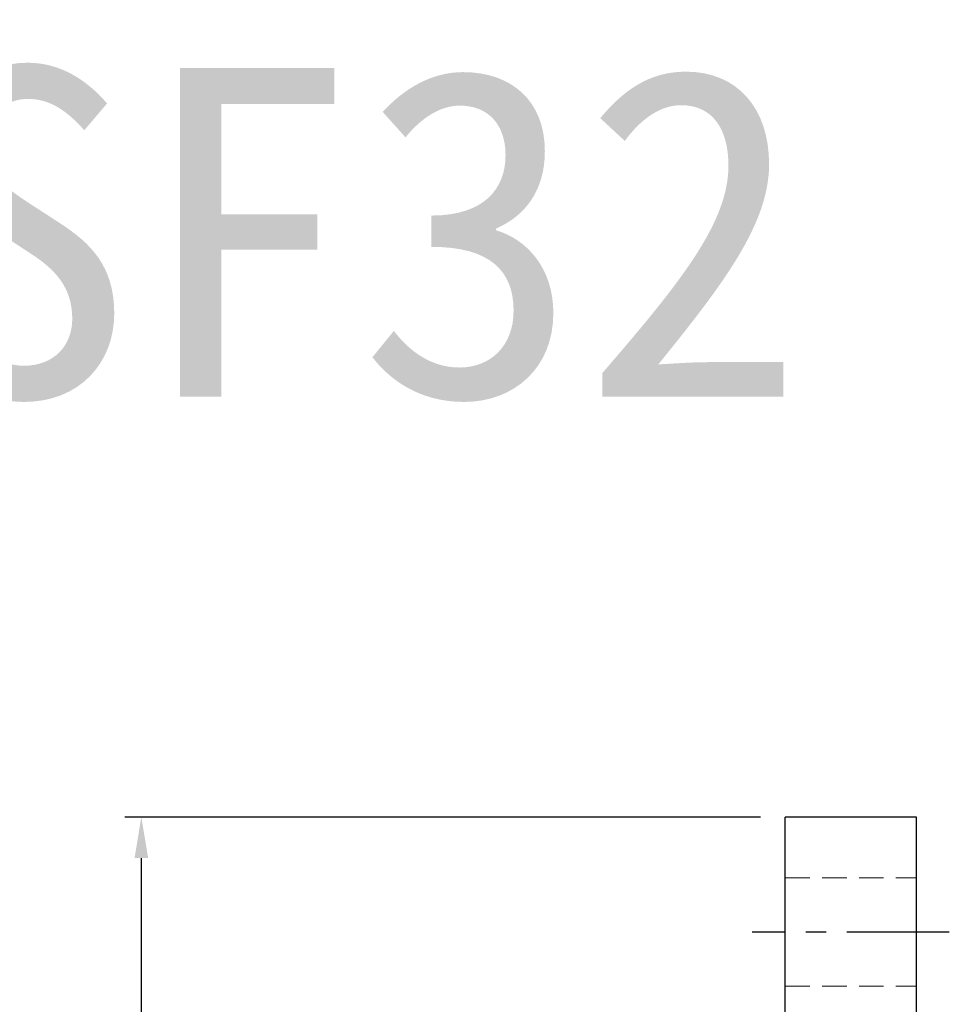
# Model space of a CAD drawing. Header units: millimetres. Extents: x -72 to 190, y -74 to 100.
# Tile 51 of 51: x 57 to 114, y 40 to 100. Entities that reach past the tile are written whole.
import ezdxf
from ezdxf.enums import TextEntityAlignment as Align

# ---------------------------------------------------------------- set-up
doc = ezdxf.new("R2010")
doc.units = ezdxf.units.MM
doc.linetypes.add('CENTER', pattern=[2, 1.25, -0.25, 0.25, -0.25])
doc.linetypes.add('DASHED', pattern=[0.75, 0.5, -0.25])
for name, color, linetype in [('CHA', 7, 'Continuous'), ('CL', 1, 'CENTER'), ('DIM', 4, 'Continuous'), ('HID', 2, 'DASHED'), ('OUT', 3, 'Continuous')]:
    doc.layers.add(name, color=color, linetype=linetype)
doc.styles.add('DIM-7', font='SIMPLEX.shx', dxfattribs={"width": 0.7, "bigfont": 'chineset.shx'})
doc.styles.add('T', font='kaiu.ttf')
doc.dimstyles.new('CNS', dxfattribs={"dimtxt": 3.5, "dimasz": 2.5, "dimexe": 1, "dimexo": 1.5, "dimgap": 0.09, "dimtad": 0, "dimdsep": 46, "dimtxsty": 'DIM-7', "dimcen": 0.09, "dimclrd": 1, "dimclre": 1, "dimclrt": 4, "dimadec": 0, "dimazin": 0, "dimtfac": 1, "dimtix": 1, "dimtmove": 2, "dimatfit": 3, "dimfxl": 1, "dimtvp": 0.971429, "dimtolj": 1, "dimarcsym": 0})

# ---------------------------------------------------------------- blocks, each defined once
blk = doc.blocks.new('*D4')
at = {"layer": 'DEFPOINTS', "color": 0}
for p in [(64.626, 51.5), (103.845, 51.5), (103.845, -51.5)]:
    blk.add_point(p, dxfattribs=at)
at = {"layer": 'DIM', "color": 7, "lineweight": -2}
for p, q in [((102.345, 51.5), (63.626, 51.5)), ((64.626, -49), (64.626, 49)), ((102.345, -51.5), (63.626, -51.5))]:
    blk.add_line(p, q, dxfattribs=at)
at = {"layer": 'DIM', "color": 7}
for points in [[(64.21, 49), (65.043, 49), (64.626, 51.5)], [(64.21, -49), (65.043, -49), (64.626, -51.5)]]:
    blk.add_solid(points, dxfattribs=at)
at = {"layer": 'DIM', "color": 7, "insert": (61.226, 0), "char_height": 3.5, "attachment_point": 5, "rotation": 90, "style": 'DIM-7'}
blk.add_mtext('\\A1;%%C103', dxfattribs=at)

msp = doc.modelspace()

# ---------------------------------------------------------------- linework, layer by layer
at = {"layer": 'CL', "color": 7, "ltscale": 5}
msp.add_line((113.845, 44.5), (101.845, 44.5), dxfattribs=at)
at = {"layer": 'HID', "color": 7, "lineweight": 15, "ltscale": 3}
for p, q in [((103.845, 47.8), (111.845, 47.8)), ((103.845, 41.2), (111.845, 41.2))]:
    msp.add_line(p, q, dxfattribs=at)
at = {"layer": 'OUT', "color": 7, "linetype": 'Continuous'}
for p, q in [((111.845, 51.5), (103.845, 51.5)), ((103.845, 48.394), (103.845, 51.5)), ((103.845, -51.5), (103.845, 51.5)), ((111.845, 48.394), (111.845, 51.5)), ((111.845, -51.5), (111.845, 51.5)), ((103.845, -51.5), (103.845, 48.394)), ((111.845, -51.5), (111.845, 48.394)), ((111.845, 48.394), (111.845, 48.394))]:
    msp.add_line(p, q, dxfattribs=at)

# ---------------------------------------------------------------- texts
at = {"layer": 'CHA', "style": 'T'}
msp.add_text('RLSF32', height=20, dxfattribs=at).set_placement((64.227, 87.104), align=Align.MIDDLE)

# ---------------------------------------------------------------- dimensions: what is measured, and where the dimension line sits
at = {"layer": 'DIM', "color": 7}
dim = msp.add_linear_dim(base=(64.626, 51.5), p1=(103.845, -51.5), p2=(103.845, 51.5), angle=90, text='%%C<>', dimstyle='CNS', override={"dimclrd": 7, "dimclre": 7, "dimclrt": 7}, dxfattribs=at)
dim.commit()
dim.dimension.update_dxf_attribs({"geometry": '*D4', "text_midpoint": (61.226, 0)})

doc.saveas('drawing.dxf')
